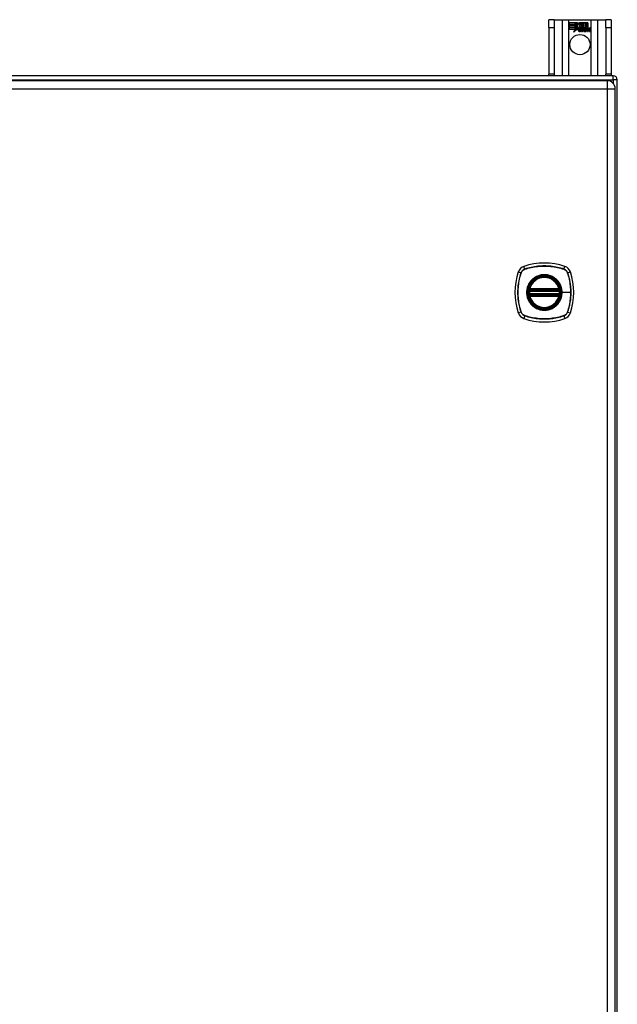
# Model space of a CAD drawing. Header units: inches. Extents: x 7 to 154, y 11 to 93.
# Tile 9 of 13: x 73 to 85, y 52 to 72. Entities that reach past the tile are written whole.
import ezdxf

# ---------------------------------------------------------------- set-up
doc = ezdxf.new("R2010")
doc.units = ezdxf.units.IN
doc.header["$MEASUREMENT"] = 0
doc.layers.add('Visible Edges(ANSI)', color=7, linetype='Continuous', lineweight=25)
doc.layers.add('Visible Tangent Edges(ANSI)', color=7, linetype='Continuous', lineweight=25)

msp = doc.modelspace()

# ---------------------------------------------------------------- linework, layer by layer
at = {"layer": 'Visible Edges(ANSI)'}
for p, q in [((84.176, 71.729), (84.071, 71.729)), ((84.071, 71.573), (84.071, 71.729)), ((84.176, 71.729), (84.176, 71.573)), ((84.176, 71.729), (84.34, 71.729)), ((84.34, 71.729), (84.475, 71.729)), ((84.475, 71.729), (84.917, 71.729)), ((84.917, 71.729), (85.052, 71.729)), ((85.052, 71.729), (85.216, 71.729)), ((85.216, 71.573), (85.216, 71.729)), ((85.321, 71.729), (85.216, 71.729)), ((85.321, 71.729), (85.321, 71.573)), ((84.071, 71.573), (84.071, 70.635)), ((84.176, 71.573), (84.176, 70.635)), ((84.48, 71.667), (84.647, 71.667)), ((84.48, 71.627), (84.48, 71.667)), ((84.48, 71.666), (84.48, 71.628)), ((84.647, 71.666), (84.48, 71.666)), ((84.48, 71.628), (84.602, 71.628)), ((84.603, 71.627), (84.48, 71.627)), ((84.48, 71.581), (84.48, 71.622)), ((84.48, 71.622), (84.603, 71.622)), ((84.48, 71.621), (84.48, 71.582)), ((84.602, 71.621), (84.48, 71.621)), ((84.48, 71.582), (84.602, 71.582)), ((84.603, 71.581), (84.48, 71.581)), ((84.48, 71.576), (84.603, 71.576)), ((84.48, 71.536), (84.48, 71.576)), ((84.602, 71.575), (84.48, 71.575)), ((84.48, 71.575), (84.48, 71.536)), ((84.48, 71.536), (84.602, 71.536)), ((84.601, 71.536), (84.48, 71.536)), ((84.57, 71.476), (84.601, 71.536)), ((84.625, 71.534), (84.57, 71.476)), ((84.602, 71.536), (84.573, 71.48)), ((84.573, 71.48), (84.625, 71.535)), ((84.602, 71.628), (84.602, 71.662)), ((84.602, 71.662), (84.607, 71.662)), ((84.602, 71.582), (84.602, 71.621)), ((84.602, 71.541), (84.602, 71.575)), ((84.604, 71.541), (84.602, 71.541)), ((84.603, 71.661), (84.603, 71.627)), ((84.606, 71.661), (84.603, 71.661)), ((84.603, 71.622), (84.603, 71.581)), ((84.603, 71.576), (84.603, 71.541)), ((84.603, 71.541), (84.604, 71.541)), ((84.604, 71.541), (84.622, 71.577)), ((84.622, 71.574), (84.604, 71.541)), ((84.649, 71.599), (84.606, 71.661)), ((84.607, 71.662), (84.65, 71.599)), ((84.622, 71.577), (84.625, 71.564)), ((84.624, 71.562), (84.622, 71.574)), ((84.65, 71.599), (84.624, 71.562)), ((84.625, 71.564), (84.649, 71.599)), ((84.625, 71.535), (84.628, 71.518)), ((84.627, 71.516), (84.625, 71.534)), ((84.666, 71.571), (84.627, 71.516)), ((84.628, 71.518), (84.667, 71.573)), ((84.647, 71.667), (84.669, 71.634)), ((84.669, 71.633), (84.647, 71.666)), ((84.675, 71.557), (84.666, 71.571)), ((84.667, 71.573), (84.675, 71.558)), ((84.669, 71.634), (84.686, 71.667)), ((84.687, 71.666), (84.669, 71.633)), ((84.681, 71.535), (84.711, 71.535)), ((84.712, 71.534), (84.681, 71.534)), ((84.686, 71.667), (84.77, 71.667)), ((84.686, 71.604), (84.729, 71.662)), ((84.711, 71.568), (84.686, 71.604)), ((84.769, 71.666), (84.687, 71.666)), ((84.729, 71.661), (84.687, 71.604)), ((84.687, 71.604), (84.713, 71.567)), ((84.724, 71.494), (84.755, 71.529)), ((84.755, 71.529), (84.725, 71.495)), ((84.729, 71.662), (84.733, 71.662)), ((84.732, 71.661), (84.729, 71.661)), ((84.732, 71.566), (84.732, 71.661)), ((84.761, 71.566), (84.732, 71.566)), ((84.733, 71.662), (84.733, 71.567)), ((84.733, 71.567), (84.761, 71.567)), ((84.755, 71.529), (84.737, 71.562)), ((84.737, 71.562), (84.758, 71.562)), ((84.739, 71.562), (84.755, 71.529)), ((84.757, 71.562), (84.739, 71.562)), ((84.767, 71.539), (84.757, 71.562)), ((84.758, 71.562), (84.767, 71.539)), ((84.761, 71.567), (84.769, 71.547)), ((84.77, 71.544), (84.761, 71.566)), ((84.77, 71.539), (84.767, 71.539)), ((84.767, 71.539), (84.77, 71.539)), ((84.769, 71.547), (84.769, 71.666)), ((84.77, 71.667), (84.77, 71.544)), ((84.787, 71.562), (84.77, 71.539)), ((84.77, 71.539), (84.787, 71.562)), ((84.775, 71.553), (84.775, 71.667)), ((84.775, 71.667), (84.812, 71.667)), ((84.785, 71.566), (84.775, 71.553)), ((84.776, 71.666), (84.776, 71.555)), ((84.812, 71.666), (84.776, 71.666)), ((84.776, 71.555), (84.784, 71.567)), ((84.776, 71.529), (84.805, 71.562)), ((84.792, 71.495), (84.776, 71.529)), ((84.807, 71.562), (84.777, 71.529)), ((84.777, 71.529), (84.794, 71.494)), ((84.784, 71.567), (84.812, 71.567)), ((84.812, 71.566), (84.785, 71.566)), ((84.805, 71.562), (84.787, 71.562)), ((84.787, 71.562), (84.807, 71.562)), ((84.802, 71.494), (84.814, 71.562)), ((84.815, 71.562), (84.803, 71.495)), ((84.812, 71.667), (84.812, 71.566)), ((84.812, 71.567), (84.812, 71.666)), ((84.814, 71.562), (84.828, 71.562)), ((84.828, 71.562), (84.815, 71.562)), ((84.818, 71.566), (84.818, 71.667)), ((84.818, 71.667), (84.855, 71.667)), ((84.818, 71.666), (84.818, 71.567)), ((84.854, 71.666), (84.818, 71.666)), ((84.818, 71.567), (84.834, 71.567)), ((84.833, 71.566), (84.818, 71.566)), ((84.827, 71.55), (84.828, 71.562)), ((84.828, 71.562), (84.827, 71.55)), ((84.831, 71.55), (84.827, 71.55)), ((84.827, 71.55), (84.831, 71.55)), ((84.832, 71.558), (84.833, 71.566)), ((84.834, 71.567), (84.833, 71.56)), ((84.853, 71.537), (84.845, 71.495)), ((84.845, 71.494), (84.852, 71.537)), ((84.854, 71.568), (84.854, 71.666)), ((84.855, 71.667), (84.855, 71.568)), ((84.895, 71.537), (84.887, 71.495)), ((84.887, 71.494), (84.894, 71.537)), ((84.902, 71.495), (84.911, 71.537)), ((84.911, 71.537), (84.903, 71.494)), ((85.216, 71.573), (85.216, 70.635)), ((85.321, 71.573), (85.321, 70.635)), ((84.679, 71.524), (84.725, 71.524)), ((84.725, 71.524), (84.68, 71.524)), ((84.716, 71.498), (84.716, 71.508)), ((84.717, 71.509), (84.717, 71.497)), ((84.744, 71.494), (84.724, 71.494)), ((84.725, 71.495), (84.744, 71.495)), ((84.744, 71.495), (84.761, 71.519)), ((84.761, 71.518), (84.744, 71.494)), ((84.761, 71.519), (84.764, 71.519)), ((84.764, 71.518), (84.761, 71.518)), ((84.764, 71.519), (84.774, 71.495)), ((84.773, 71.494), (84.764, 71.518)), ((84.794, 71.494), (84.773, 71.494)), ((84.774, 71.495), (84.792, 71.495)), ((84.819, 71.494), (84.802, 71.494)), ((84.803, 71.495), (84.818, 71.495)), ((84.818, 71.495), (84.823, 71.522)), ((84.824, 71.522), (84.819, 71.494)), ((84.845, 71.495), (84.86, 71.495)), ((84.861, 71.494), (84.845, 71.494)), ((84.86, 71.495), (84.865, 71.522)), ((84.866, 71.522), (84.861, 71.494)), ((84.887, 71.495), (84.902, 71.495)), ((84.903, 71.494), (84.887, 71.494)), ((85.362, 70.604), (61.53, 70.604)), ((84.071, 70.604), (84.071, 70.635)), ((84.176, 70.635), (84.176, 70.604)), ((85.216, 70.604), (85.216, 70.635)), ((85.321, 70.635), (85.321, 70.604)), ((85.244, 70.505), (61.648, 70.505)), ((85.405, 34.863), (85.405, 70.344)), ((85.446, 34.688), (85.446, 70.52)), ((83.684, 66.295), (84.278, 66.295)), ((84.278, 66.216), (83.684, 66.216)), ((83.688, 66.315), (84.274, 66.315)), ((84.274, 66.196), (83.688, 66.196))]:
    msp.add_line(p, q, dxfattribs=at)
at = {"layer": 'Visible Edges(ANSI)', "flags": 128}
for points in [[(83.672, 66.309), (83.672, 66.309), (83.672, 66.308), (83.672, 66.308), (83.672, 66.308), (83.672, 66.307), (83.672, 66.307), (83.672, 66.306), (83.672, 66.305), (83.672, 66.305), (83.672, 66.304), (83.671, 66.303), (83.671, 66.301), (83.671, 66.3), (83.671, 66.299), (83.671, 66.298), (83.671, 66.296), (83.67, 66.295), (83.67, 66.293), (83.67, 66.292), (83.67, 66.29), (83.67, 66.289), (83.67, 66.287), (83.669, 66.286), (83.669, 66.284)], [(83.669, 66.227), (83.669, 66.225), (83.67, 66.224), (83.67, 66.222), (83.67, 66.221), (83.67, 66.219), (83.67, 66.217), (83.67, 66.216), (83.671, 66.215), (83.671, 66.213), (83.671, 66.212), (83.671, 66.211), (83.671, 66.21), (83.671, 66.208), (83.672, 66.207), (83.672, 66.206), (83.672, 66.206), (83.672, 66.205), (83.672, 66.204), (83.672, 66.204), (83.672, 66.203), (83.672, 66.203), (83.672, 66.202), (83.672, 66.202), (83.672, 66.202)], [(84.293, 66.284), (84.292, 66.286), (84.292, 66.287), (84.292, 66.289), (84.292, 66.29), (84.292, 66.292), (84.292, 66.293), (84.291, 66.295), (84.291, 66.296), (84.291, 66.298), (84.291, 66.299), (84.291, 66.3), (84.291, 66.301), (84.29, 66.303), (84.29, 66.304), (84.29, 66.305), (84.29, 66.305), (84.29, 66.306), (84.29, 66.307), (84.29, 66.307), (84.29, 66.308), (84.289, 66.308), (84.289, 66.308), (84.289, 66.309), (84.289, 66.309)], [(84.289, 66.202), (84.289, 66.202), (84.289, 66.202), (84.289, 66.203), (84.29, 66.203), (84.29, 66.204), (84.29, 66.204), (84.29, 66.205), (84.29, 66.206), (84.29, 66.206), (84.29, 66.207), (84.29, 66.208), (84.291, 66.21), (84.291, 66.211), (84.291, 66.212), (84.291, 66.213), (84.291, 66.215), (84.291, 66.216), (84.292, 66.217), (84.292, 66.219), (84.292, 66.221), (84.292, 66.222), (84.292, 66.224), (84.292, 66.225), (84.293, 66.227)]]:
    msp.add_lwpolyline(points, dxfattribs=at)
at = {"layer": 'Visible Edges(ANSI)'}
for centre, radius in [((84.696, 71.229), 0.203), ((83.981, 66.255), 0.32), ((83.981, 66.255), 0.315)]:
    msp.add_circle(centre, radius, dxfattribs=at)
for centre, radius, start, end in [((84.712, 71.518), 0.0498, 134.1684, 176.5646), ((84.712, 71.518), 0.049, 134.1684, 176.5646), ((84.703, 71.527), 0.042, 79.6582, 131.9139), ((84.703, 71.527), 0.0412, 77.079, 133.1785), ((84.703, 71.527), 0.0374, 80.4085, 134.1684), ((84.703, 71.527), 0.0366, 80.3604, 134.1684), ((84.702, 71.532), 0.0218, 109.3797, 175.226), ((84.702, 71.532), 0.021, 109.3797, 172.9975), ((84.7, 71.539), 0.0144, 51.1652, 109.3797), ((84.7, 71.539), 0.0137, 51.1652, 109.3797), ((84.701, 71.541), 0.0119, 331.4547, 51.1652), ((84.708, 71.545), 0.0183, 23.8445, 85.1757), ((84.701, 71.541), 0.0127, 329.421, 51.1652), ((84.708, 71.545), 0.019, 23.8445, 85.0802), ((84.693, 71.538), 0.0345, 336.9643, 23.8445), ((84.693, 71.538), 0.0352, 336.1555, 23.8445), ((84.881, 71.512), 0.0589, 147.5992, 170), ((84.881, 71.512), 0.0581, 147.5992, 170), ((84.856, 71.534), 0.03, 89.4776, 147.4114), ((84.856, 71.534), 0.0293, 89.4776, 148.2123), ((84.845, 71.535), 0.0165, 96.03, 147.5992), ((84.854, 71.538), 0.03, 88.7952, 136.5849), ((84.845, 71.535), 0.0157, 96.03, 147.5992), ((84.854, 71.538), 0.0307, 90.2222, 132.7339), ((84.844, 71.543), 0.00825, 23.5571, 96.03), ((84.844, 71.543), 0.0075, 23.5571, 96.03), ((84.837, 71.54), 0.0154, 350, 23.5571), ((84.837, 71.54), 0.0161, 350, 23.5571), ((84.856, 71.552), 0.0127, 16.9928, 89.4776), ((84.856, 71.552), 0.0119, 16.9928, 89.4776), ((84.923, 71.513), 0.0589, 148.5524, 170.8204), ((84.923, 71.513), 0.0581, 148.5584, 170.8257), ((84.834, 71.545), 0.0353, 357.7769, 16.9928), ((84.898, 71.533), 0.0299, 89.6788, 160.8136), ((84.834, 71.545), 0.036, 3.6169, 16.9928), ((84.898, 71.533), 0.0307, 89.6788, 153.9508), ((84.887, 71.535), 0.0165, 96.1027, 147.6301), ((84.887, 71.535), 0.0157, 96.1027, 147.6083), ((84.886, 71.543), 0.00825, 23.5487, 96.1027), ((84.886, 71.543), 0.0075, 23.5487, 96.1027), ((84.879, 71.54), 0.0154, 349.9922, 23.5487), ((84.879, 71.54), 0.0161, 349.9924, 23.5487), ((84.898, 71.551), 0.0131, 18.4748, 89.6788), ((84.898, 71.551), 0.0124, 18.4748, 89.6788), ((84.876, 71.544), 0.0352, 349, 18.4748), ((84.876, 71.544), 0.036, 349, 18.4748), ((84.687, 71.519), 0.0247, 176.5646, 261.5605), ((84.687, 71.519), 0.0239, 176.5646, 261.5605), ((84.691, 71.52), 0.0127, 160.9907, 244.6784), ((84.691, 71.52), 0.012, 163.5261, 244.6784), ((84.694, 71.57), 0.0751, 261.5605, 286.9141), ((84.694, 71.57), 0.0759, 261.5605, 287.3343), ((84.702, 71.544), 0.0391, 244.6784, 290.9242), ((84.702, 71.544), 0.0384, 244.6784, 292.5609), ((85.362, 70.52), 0.084, 0, 90), ((85.244, 70.344), 0.161, 0, 90), ((83.981, 65.566), 1.28, 71.2278, 108.7722), ((84.67, 66.255), 1.28, 161.2278, 198.7722), ((83.626, 66.61), 0.177, 108.7722, 161.2278), ((84.336, 66.61), 0.177, 18.7722, 71.2278), ((83.292, 66.255), 1.28, 341.2278, 18.7722), ((83.981, 66.255), 0.313, 13.6344, 166.3656), ((83.981, 66.255), 0.313, 174.7499, 185.2501), ((83.981, 66.255), 0.313, 166.3656, 170.216), ((83.684, 66.307), 0.0118, 170.216, 270), ((83.684, 66.204), 0.0118, 90, 189.784), ((83.981, 66.255), 0.313, 189.784, 193.6344), ((83.688, 66.326), 0.0118, 166.3656, 270), ((83.688, 66.184), 0.0118, 90, 193.6344), ((84.274, 66.326), 0.0118, 270, 13.6344), ((84.274, 66.184), 0.0118, 346.3656, 90), ((84.278, 66.307), 0.0118, 270, 9.784), ((84.278, 66.204), 0.0118, 350.216, 90), ((83.981, 66.255), 0.313, 9.784, 13.6344), ((83.981, 66.255), 0.313, 346.3656, 350.216), ((83.981, 66.255), 0.313, 354.7499, 5.2501), ((83.981, 66.255), 0.313, 193.6344, 346.3656), ((83.626, 65.901), 0.177, 198.7722, 251.2278), ((84.336, 65.901), 0.177, 288.7722, 341.2278), ((83.981, 66.944), 1.28, 251.2278, 288.7722)]:
    msp.add_arc(centre, radius, start, end, dxfattribs=at)
at = {"layer": 'Visible Tangent Edges(ANSI)'}
for p, q in [((84.34, 71.729), (84.34, 70.604)), ((84.475, 70.604), (84.475, 71.729)), ((84.917, 71.729), (84.917, 70.604)), ((85.052, 70.604), (85.052, 71.729)), ((84.071, 71.573), (84.176, 71.573)), ((85.216, 71.573), (85.321, 71.573)), ((84.176, 70.635), (84.071, 70.635)), ((85.321, 70.635), (85.216, 70.635)), ((85.362, 70.52), (85.362, 70.604)), ((61.53, 70.52), (85.362, 70.52)), ((61.648, 70.344), (85.244, 70.344)), ((85.244, 70.505), (85.244, 70.344)), ((85.244, 70.344), (85.405, 70.344)), ((85.244, 70.344), (85.244, 34.863)), ((85.362, 70.52), (85.362, 70.454)), ((85.446, 70.52), (85.362, 70.52)), ((83.458, 66.667), (83.513, 66.649)), ((83.515, 66.647), (83.515, 66.648)), ((83.588, 66.723), (83.569, 66.778)), ((83.589, 66.721), (83.589, 66.721)), ((84.373, 66.721), (84.373, 66.721)), ((84.374, 66.723), (84.393, 66.778)), ((84.446, 66.648), (84.447, 66.647)), ((84.448, 66.649), (84.503, 66.667)), ((83.669, 66.284), (83.681, 66.283)), ((83.669, 66.227), (83.681, 66.228)), ((83.678, 66.308), (83.672, 66.309)), ((83.672, 66.202), (83.678, 66.203)), ((83.677, 66.329), (83.688, 66.326)), ((83.681, 66.283), (84.281, 66.283)), ((84.281, 66.228), (83.681, 66.228)), ((83.684, 66.295), (83.684, 66.305)), ((83.684, 66.206), (83.684, 66.216)), ((83.688, 66.315), (83.688, 66.326)), ((84.274, 66.326), (83.688, 66.326)), ((83.688, 66.305), (83.688, 66.315)), ((83.688, 66.305), (84.274, 66.305)), ((83.688, 66.196), (83.688, 66.206)), ((84.274, 66.206), (83.688, 66.206)), ((83.688, 66.184), (83.688, 66.196)), ((84.274, 66.326), (84.285, 66.329)), ((84.274, 66.326), (84.274, 66.315)), ((84.274, 66.315), (84.274, 66.305)), ((84.274, 66.206), (84.274, 66.196)), ((84.274, 66.196), (84.274, 66.184)), ((84.278, 66.305), (84.278, 66.295)), ((84.278, 66.216), (84.278, 66.206)), ((84.281, 66.283), (84.293, 66.284)), ((84.281, 66.228), (84.293, 66.227)), ((84.289, 66.309), (84.283, 66.308)), ((84.283, 66.203), (84.289, 66.202)), ((84.333, 66.255), (84.338, 66.255)), ((84.512, 66.255), (84.338, 66.255)), ((83.688, 66.184), (83.677, 66.182)), ((83.688, 66.184), (84.274, 66.184)), ((84.285, 66.182), (84.274, 66.184)), ((83.513, 65.862), (83.458, 65.844)), ((83.515, 65.863), (83.515, 65.863)), ((84.447, 65.863), (84.446, 65.863)), ((84.448, 65.862), (84.503, 65.844)), ((83.588, 65.788), (83.569, 65.733)), ((83.589, 65.79), (83.589, 65.79)), ((84.373, 65.79), (84.373, 65.79)), ((84.374, 65.788), (84.393, 65.733))]:
    msp.add_line(p, q, dxfattribs=at)
at = {"layer": 'Visible Tangent Edges(ANSI)', "flags": 128}
for points in [[(84.374, 66.723), (84.342, 66.733), (84.31, 66.743), (84.278, 66.751), (84.245, 66.759), (84.213, 66.766), (84.18, 66.771), (84.147, 66.776), (84.113, 66.78), (84.08, 66.784), (84.047, 66.786), (84.013, 66.787), (83.98, 66.788), (83.947, 66.787), (83.914, 66.786), (83.88, 66.783), (83.847, 66.78), (83.814, 66.776), (83.781, 66.771), (83.749, 66.765), (83.716, 66.759), (83.684, 66.751), (83.651, 66.743), (83.619, 66.733), (83.588, 66.723)], [(83.589, 66.721), (83.62, 66.731), (83.652, 66.741), (83.684, 66.749), (83.717, 66.757), (83.749, 66.764), (83.782, 66.77), (83.815, 66.775), (83.848, 66.779), (83.881, 66.782), (83.914, 66.784), (83.947, 66.786), (83.98, 66.786), (84.013, 66.786), (84.047, 66.785), (84.08, 66.782), (84.113, 66.779), (84.146, 66.775), (84.179, 66.77), (84.212, 66.764), (84.245, 66.757), (84.277, 66.749), (84.309, 66.741), (84.341, 66.731), (84.373, 66.721)], [(83.513, 66.649), (83.503, 66.617), (83.494, 66.585), (83.485, 66.553), (83.478, 66.52), (83.471, 66.487), (83.465, 66.454), (83.46, 66.421), (83.456, 66.388), (83.453, 66.355), (83.451, 66.321), (83.449, 66.288), (83.449, 66.255), (83.449, 66.221), (83.451, 66.188), (83.453, 66.155), (83.456, 66.122), (83.46, 66.089), (83.465, 66.056), (83.471, 66.023), (83.478, 65.99), (83.485, 65.958), (83.494, 65.926), (83.503, 65.894), (83.513, 65.862)], [(83.515, 65.863), (83.505, 65.895), (83.496, 65.927), (83.487, 65.959), (83.479, 65.991), (83.472, 66.024), (83.467, 66.056), (83.462, 66.089), (83.457, 66.122), (83.454, 66.155), (83.452, 66.188), (83.451, 66.222), (83.45, 66.255), (83.451, 66.288), (83.452, 66.321), (83.454, 66.354), (83.457, 66.388), (83.461, 66.421), (83.466, 66.454), (83.472, 66.487), (83.479, 66.519), (83.487, 66.552), (83.496, 66.584), (83.505, 66.616), (83.515, 66.647)], [(83.588, 66.723), (83.584, 66.722), (83.579, 66.72), (83.575, 66.718), (83.571, 66.716), (83.567, 66.714), (83.563, 66.711), (83.559, 66.709), (83.556, 66.706), (83.552, 66.704), (83.548, 66.701), (83.545, 66.698), (83.542, 66.695), (83.539, 66.691), (83.536, 66.688), (83.533, 66.684), (83.53, 66.681), (83.527, 66.677), (83.525, 66.673), (83.523, 66.669), (83.52, 66.665), (83.518, 66.661), (83.517, 66.657), (83.515, 66.653), (83.513, 66.649)], [(83.515, 66.648), (83.517, 66.652), (83.519, 66.656), (83.52, 66.66), (83.522, 66.664), (83.525, 66.668), (83.527, 66.672), (83.529, 66.676), (83.532, 66.679), (83.535, 66.683), (83.537, 66.686), (83.54, 66.69), (83.544, 66.693), (83.547, 66.696), (83.55, 66.699), (83.554, 66.702), (83.557, 66.704), (83.561, 66.707), (83.564, 66.709), (83.568, 66.712), (83.572, 66.714), (83.576, 66.716), (83.58, 66.718), (83.584, 66.719), (83.589, 66.721)], [(84.333, 66.255), (84.321, 66.164), (84.286, 66.079), (84.23, 66.006), (84.157, 65.95), (84.072, 65.915), (83.981, 65.903), (83.889, 65.915), (83.804, 65.951), (83.731, 66.007), (83.676, 66.079), (83.641, 66.164), (83.629, 66.256), (83.641, 66.347), (83.676, 66.432), (83.732, 66.505), (83.805, 66.561), (83.89, 66.596), (83.981, 66.608), (84.072, 66.596), (84.157, 66.56), (84.23, 66.504), (84.286, 66.432), (84.321, 66.347), (84.333, 66.255)], [(84.208, 66.53), (84.192, 66.543), (84.175, 66.554), (84.158, 66.565), (84.14, 66.575), (84.121, 66.584), (84.102, 66.591), (84.082, 66.598), (84.063, 66.603), (84.042, 66.607), (84.022, 66.61), (84.001, 66.612), (83.981, 66.612), (83.96, 66.612), (83.94, 66.61), (83.919, 66.607), (83.899, 66.603), (83.879, 66.597), (83.86, 66.591), (83.841, 66.583), (83.822, 66.575), (83.804, 66.565), (83.786, 66.554), (83.769, 66.543), (83.753, 66.53)], [(84.373, 66.721), (84.378, 66.719), (84.382, 66.718), (84.386, 66.716), (84.39, 66.714), (84.394, 66.712), (84.397, 66.709), (84.401, 66.707), (84.405, 66.704), (84.408, 66.702), (84.412, 66.699), (84.415, 66.696), (84.418, 66.693), (84.421, 66.69), (84.424, 66.686), (84.427, 66.683), (84.43, 66.679), (84.432, 66.676), (84.435, 66.672), (84.437, 66.668), (84.439, 66.664), (84.441, 66.66), (84.443, 66.656), (84.445, 66.652), (84.446, 66.648)], [(84.448, 66.649), (84.447, 66.653), (84.445, 66.657), (84.443, 66.661), (84.441, 66.665), (84.439, 66.669), (84.437, 66.673), (84.434, 66.677), (84.432, 66.681), (84.429, 66.684), (84.426, 66.688), (84.423, 66.691), (84.42, 66.695), (84.417, 66.698), (84.413, 66.701), (84.41, 66.704), (84.406, 66.706), (84.402, 66.709), (84.399, 66.711), (84.395, 66.714), (84.391, 66.716), (84.387, 66.718), (84.383, 66.72), (84.378, 66.722), (84.374, 66.723)], [(84.447, 66.647), (84.452, 66.632), (84.457, 66.616), (84.462, 66.6), (84.466, 66.584), (84.471, 66.568), (84.475, 66.552), (84.479, 66.536), (84.483, 66.52), (84.486, 66.503), (84.489, 66.487), (84.492, 66.471), (84.495, 66.454), (84.498, 66.438), (84.5, 66.421), (84.502, 66.405), (84.504, 66.388), (84.506, 66.372), (84.508, 66.355), (84.509, 66.339), (84.51, 66.322), (84.511, 66.305), (84.511, 66.289), (84.512, 66.272), (84.512, 66.255)], [(84.448, 65.862), (84.459, 65.894), (84.468, 65.926), (84.477, 65.958), (84.484, 65.991), (84.491, 66.024), (84.497, 66.057), (84.502, 66.09), (84.506, 66.123), (84.509, 66.156), (84.511, 66.189), (84.513, 66.223), (84.513, 66.256), (84.513, 66.289), (84.511, 66.322), (84.509, 66.356), (84.506, 66.389), (84.502, 66.422), (84.497, 66.455), (84.491, 66.488), (84.484, 66.52), (84.477, 66.553), (84.468, 66.585), (84.459, 66.617), (84.448, 66.649)], [(83.706, 66.483), (83.694, 66.467), (83.682, 66.45), (83.671, 66.432), (83.661, 66.414), (83.653, 66.396), (83.645, 66.376), (83.639, 66.357), (83.634, 66.337), (83.629, 66.317), (83.626, 66.296), (83.625, 66.276), (83.624, 66.255), (83.625, 66.235), (83.626, 66.214), (83.629, 66.194), (83.634, 66.174), (83.639, 66.154), (83.645, 66.134), (83.653, 66.115), (83.662, 66.096), (83.671, 66.078), (83.682, 66.061), (83.694, 66.044), (83.706, 66.028)], [(83.753, 66.53), (83.751, 66.528), (83.749, 66.526), (83.747, 66.525), (83.745, 66.523), (83.743, 66.521), (83.741, 66.519), (83.739, 66.517), (83.737, 66.515), (83.735, 66.513), (83.733, 66.512), (83.731, 66.51), (83.729, 66.508), (83.727, 66.506), (83.725, 66.504), (83.723, 66.502), (83.721, 66.5), (83.719, 66.498), (83.717, 66.496), (83.715, 66.494), (83.714, 66.491), (83.712, 66.489), (83.71, 66.487), (83.708, 66.485), (83.706, 66.483)], [(84.256, 66.483), (84.254, 66.485), (84.252, 66.487), (84.25, 66.489), (84.248, 66.491), (84.246, 66.494), (84.245, 66.496), (84.243, 66.498), (84.241, 66.5), (84.239, 66.502), (84.237, 66.504), (84.235, 66.506), (84.233, 66.508), (84.231, 66.51), (84.229, 66.512), (84.227, 66.513), (84.225, 66.515), (84.223, 66.517), (84.221, 66.519), (84.219, 66.521), (84.217, 66.523), (84.215, 66.525), (84.213, 66.526), (84.211, 66.528), (84.208, 66.53)], [(84.338, 66.255), (84.338, 66.266), (84.337, 66.276), (84.336, 66.286), (84.335, 66.296), (84.334, 66.307), (84.332, 66.317), (84.33, 66.327), (84.328, 66.337), (84.326, 66.347), (84.323, 66.357), (84.32, 66.367), (84.317, 66.376), (84.313, 66.386), (84.309, 66.396), (84.305, 66.405), (84.3, 66.414), (84.296, 66.423), (84.291, 66.432), (84.285, 66.441), (84.28, 66.45), (84.274, 66.459), (84.268, 66.467), (84.262, 66.475), (84.256, 66.483)], [(83.677, 66.329), (83.677, 66.328), (83.676, 66.327), (83.676, 66.326), (83.676, 66.325), (83.676, 66.325), (83.676, 66.324), (83.676, 66.323), (83.676, 66.322), (83.676, 66.321), (83.676, 66.32), (83.676, 66.319), (83.676, 66.318), (83.676, 66.317), (83.676, 66.316), (83.676, 66.315), (83.676, 66.314), (83.676, 66.313), (83.677, 66.312), (83.677, 66.312), (83.677, 66.311), (83.677, 66.31), (83.678, 66.309), (83.678, 66.308), (83.678, 66.308)], [(83.678, 66.203), (83.678, 66.203), (83.678, 66.202), (83.677, 66.201), (83.677, 66.2), (83.677, 66.199), (83.677, 66.198), (83.676, 66.198), (83.676, 66.197), (83.676, 66.196), (83.676, 66.195), (83.676, 66.194), (83.676, 66.193), (83.676, 66.192), (83.676, 66.191), (83.676, 66.19), (83.676, 66.189), (83.676, 66.188), (83.676, 66.187), (83.676, 66.186), (83.676, 66.185), (83.676, 66.184), (83.676, 66.184), (83.677, 66.183), (83.677, 66.182)], [(83.678, 66.308), (83.679, 66.307), (83.679, 66.307), (83.679, 66.307), (83.679, 66.307), (83.679, 66.307), (83.68, 66.307), (83.68, 66.307), (83.68, 66.306), (83.68, 66.306), (83.681, 66.306), (83.681, 66.306), (83.681, 66.306), (83.681, 66.306), (83.682, 66.306), (83.682, 66.306), (83.682, 66.305), (83.682, 66.305), (83.683, 66.305), (83.683, 66.305), (83.683, 66.305), (83.683, 66.305), (83.684, 66.305), (83.684, 66.305), (83.684, 66.305)], [(83.684, 66.206), (83.684, 66.206), (83.684, 66.206), (83.683, 66.206), (83.683, 66.206), (83.683, 66.206), (83.683, 66.206), (83.682, 66.206), (83.682, 66.205), (83.682, 66.205), (83.682, 66.205), (83.681, 66.205), (83.681, 66.205), (83.681, 66.205), (83.681, 66.205), (83.68, 66.205), (83.68, 66.204), (83.68, 66.204), (83.68, 66.204), (83.679, 66.204), (83.679, 66.204), (83.679, 66.204), (83.679, 66.204), (83.679, 66.203), (83.678, 66.203)], [(83.681, 66.283), (83.681, 66.284), (83.681, 66.285), (83.681, 66.285), (83.682, 66.286), (83.682, 66.287), (83.682, 66.288), (83.682, 66.288), (83.682, 66.289), (83.682, 66.29), (83.683, 66.29), (83.683, 66.291), (83.683, 66.291), (83.683, 66.292), (83.683, 66.292), (83.683, 66.293), (83.684, 66.293), (83.684, 66.294), (83.684, 66.294), (83.684, 66.294), (83.684, 66.294), (83.684, 66.295), (83.684, 66.295), (83.684, 66.295), (83.684, 66.295)], [(83.684, 66.216), (83.684, 66.216), (83.684, 66.216), (83.684, 66.216), (83.684, 66.216), (83.684, 66.217), (83.684, 66.217), (83.684, 66.217), (83.684, 66.218), (83.683, 66.218), (83.683, 66.219), (83.683, 66.219), (83.683, 66.22), (83.683, 66.22), (83.683, 66.221), (83.682, 66.221), (83.682, 66.222), (83.682, 66.223), (83.682, 66.223), (83.682, 66.224), (83.682, 66.225), (83.681, 66.226), (83.681, 66.226), (83.681, 66.227), (83.681, 66.228)], [(83.684, 66.305), (83.684, 66.305), (83.684, 66.305), (83.685, 66.305), (83.685, 66.305), (83.685, 66.305), (83.685, 66.305), (83.685, 66.305), (83.685, 66.305), (83.686, 66.305), (83.686, 66.305), (83.686, 66.305), (83.686, 66.305), (83.686, 66.305), (83.687, 66.305), (83.687, 66.305), (83.687, 66.305), (83.687, 66.305), (83.687, 66.305), (83.687, 66.305), (83.688, 66.305), (83.688, 66.305), (83.688, 66.305), (83.688, 66.305), (83.688, 66.305)], [(83.688, 66.206), (83.688, 66.206), (83.688, 66.206), (83.688, 66.206), (83.688, 66.206), (83.687, 66.206), (83.687, 66.206), (83.687, 66.206), (83.687, 66.206), (83.687, 66.206), (83.687, 66.206), (83.686, 66.206), (83.686, 66.206), (83.686, 66.206), (83.686, 66.206), (83.686, 66.206), (83.685, 66.206), (83.685, 66.206), (83.685, 66.206), (83.685, 66.206), (83.685, 66.206), (83.685, 66.206), (83.684, 66.206), (83.684, 66.206), (83.684, 66.206)], [(84.256, 66.028), (84.262, 66.036), (84.268, 66.044), (84.274, 66.052), (84.28, 66.061), (84.285, 66.07), (84.291, 66.079), (84.296, 66.088), (84.3, 66.097), (84.305, 66.106), (84.309, 66.115), (84.313, 66.125), (84.317, 66.134), (84.32, 66.144), (84.323, 66.154), (84.326, 66.164), (84.328, 66.174), (84.331, 66.184), (84.332, 66.194), (84.334, 66.204), (84.335, 66.214), (84.336, 66.225), (84.337, 66.235), (84.338, 66.245), (84.338, 66.255)], [(84.274, 66.305), (84.274, 66.305), (84.274, 66.305), (84.274, 66.305), (84.274, 66.305), (84.274, 66.305), (84.275, 66.305), (84.275, 66.305), (84.275, 66.305), (84.275, 66.305), (84.275, 66.305), (84.275, 66.305), (84.276, 66.305), (84.276, 66.305), (84.276, 66.305), (84.276, 66.305), (84.276, 66.305), (84.277, 66.305), (84.277, 66.305), (84.277, 66.305), (84.277, 66.305), (84.277, 66.305), (84.277, 66.305), (84.278, 66.305), (84.278, 66.305)], [(84.278, 66.206), (84.278, 66.206), (84.277, 66.206), (84.277, 66.206), (84.277, 66.206), (84.277, 66.206), (84.277, 66.206), (84.277, 66.206), (84.276, 66.206), (84.276, 66.206), (84.276, 66.206), (84.276, 66.206), (84.276, 66.206), (84.275, 66.206), (84.275, 66.206), (84.275, 66.206), (84.275, 66.206), (84.275, 66.206), (84.275, 66.206), (84.274, 66.206), (84.274, 66.206), (84.274, 66.206), (84.274, 66.206), (84.274, 66.206), (84.274, 66.206)], [(84.278, 66.305), (84.278, 66.305), (84.278, 66.305), (84.279, 66.305), (84.279, 66.305), (84.279, 66.305), (84.279, 66.305), (84.28, 66.305), (84.28, 66.305), (84.28, 66.306), (84.28, 66.306), (84.281, 66.306), (84.281, 66.306), (84.281, 66.306), (84.281, 66.306), (84.282, 66.306), (84.282, 66.306), (84.282, 66.307), (84.282, 66.307), (84.282, 66.307), (84.283, 66.307), (84.283, 66.307), (84.283, 66.307), (84.283, 66.307), (84.283, 66.308)], [(84.278, 66.295), (84.278, 66.295), (84.278, 66.295), (84.278, 66.295), (84.278, 66.294), (84.278, 66.294), (84.278, 66.294), (84.278, 66.294), (84.278, 66.293), (84.278, 66.293), (84.279, 66.292), (84.279, 66.292), (84.279, 66.291), (84.279, 66.291), (84.279, 66.29), (84.279, 66.29), (84.28, 66.289), (84.28, 66.288), (84.28, 66.288), (84.28, 66.287), (84.28, 66.286), (84.28, 66.285), (84.281, 66.285), (84.281, 66.284), (84.281, 66.283)], [(84.281, 66.228), (84.281, 66.227), (84.281, 66.226), (84.28, 66.226), (84.28, 66.225), (84.28, 66.224), (84.28, 66.223), (84.28, 66.223), (84.28, 66.222), (84.279, 66.221), (84.279, 66.221), (84.279, 66.22), (84.279, 66.22), (84.279, 66.219), (84.279, 66.219), (84.278, 66.218), (84.278, 66.218), (84.278, 66.217), (84.278, 66.217), (84.278, 66.217), (84.278, 66.216), (84.278, 66.216), (84.278, 66.216), (84.278, 66.216), (84.278, 66.216)], [(84.283, 66.203), (84.283, 66.203), (84.283, 66.204), (84.283, 66.204), (84.283, 66.204), (84.282, 66.204), (84.282, 66.204), (84.282, 66.204), (84.282, 66.204), (84.282, 66.205), (84.281, 66.205), (84.281, 66.205), (84.281, 66.205), (84.281, 66.205), (84.28, 66.205), (84.28, 66.205), (84.28, 66.205), (84.28, 66.206), (84.279, 66.206), (84.279, 66.206), (84.279, 66.206), (84.279, 66.206), (84.278, 66.206), (84.278, 66.206), (84.278, 66.206)], [(84.283, 66.308), (84.284, 66.308), (84.284, 66.309), (84.285, 66.31), (84.285, 66.311), (84.285, 66.312), (84.285, 66.312), (84.286, 66.313), (84.286, 66.314), (84.286, 66.315), (84.286, 66.316), (84.286, 66.317), (84.286, 66.318), (84.286, 66.319), (84.286, 66.32), (84.286, 66.321), (84.286, 66.322), (84.286, 66.323), (84.286, 66.324), (84.286, 66.325), (84.286, 66.325), (84.286, 66.326), (84.285, 66.327), (84.285, 66.328), (84.285, 66.329)], [(84.285, 66.182), (84.285, 66.183), (84.285, 66.184), (84.286, 66.184), (84.286, 66.185), (84.286, 66.186), (84.286, 66.187), (84.286, 66.188), (84.286, 66.189), (84.286, 66.19), (84.286, 66.191), (84.286, 66.192), (84.286, 66.193), (84.286, 66.194), (84.286, 66.195), (84.286, 66.196), (84.286, 66.197), (84.286, 66.198), (84.285, 66.198), (84.285, 66.199), (84.285, 66.2), (84.285, 66.201), (84.284, 66.202), (84.284, 66.203), (84.283, 66.203)], [(84.512, 66.255), (84.512, 66.239), (84.511, 66.222), (84.511, 66.206), (84.51, 66.189), (84.509, 66.173), (84.508, 66.156), (84.506, 66.139), (84.504, 66.123), (84.503, 66.106), (84.5, 66.09), (84.498, 66.073), (84.495, 66.057), (84.492, 66.04), (84.489, 66.024), (84.486, 66.008), (84.483, 65.991), (84.479, 65.975), (84.475, 65.959), (84.471, 65.943), (84.466, 65.927), (84.462, 65.911), (84.457, 65.895), (84.452, 65.879), (84.447, 65.863)], [(83.706, 66.028), (83.708, 66.026), (83.71, 66.024), (83.712, 66.022), (83.714, 66.019), (83.715, 66.017), (83.717, 66.015), (83.719, 66.013), (83.721, 66.011), (83.723, 66.009), (83.725, 66.007), (83.727, 66.005), (83.729, 66.003), (83.731, 66.001), (83.733, 65.999), (83.735, 65.997), (83.737, 65.996), (83.739, 65.994), (83.741, 65.992), (83.743, 65.99), (83.745, 65.988), (83.747, 65.986), (83.749, 65.984), (83.751, 65.983), (83.753, 65.981)], [(84.208, 65.981), (84.211, 65.983), (84.213, 65.984), (84.215, 65.986), (84.217, 65.988), (84.219, 65.99), (84.221, 65.992), (84.223, 65.994), (84.225, 65.996), (84.227, 65.997), (84.229, 65.999), (84.231, 66.001), (84.233, 66.003), (84.235, 66.005), (84.237, 66.007), (84.239, 66.009), (84.241, 66.011), (84.243, 66.013), (84.245, 66.015), (84.246, 66.017), (84.248, 66.019), (84.25, 66.022), (84.252, 66.024), (84.254, 66.026), (84.256, 66.028)], [(83.513, 65.862), (83.515, 65.858), (83.517, 65.854), (83.518, 65.85), (83.52, 65.846), (83.523, 65.842), (83.525, 65.838), (83.527, 65.834), (83.53, 65.83), (83.533, 65.827), (83.536, 65.823), (83.539, 65.82), (83.542, 65.816), (83.545, 65.813), (83.548, 65.81), (83.552, 65.807), (83.556, 65.805), (83.559, 65.802), (83.563, 65.799), (83.567, 65.797), (83.571, 65.795), (83.575, 65.793), (83.579, 65.791), (83.584, 65.789), (83.588, 65.788)], [(83.589, 65.79), (83.584, 65.791), (83.58, 65.793), (83.576, 65.795), (83.572, 65.797), (83.568, 65.799), (83.564, 65.801), (83.561, 65.804), (83.557, 65.806), (83.554, 65.809), (83.55, 65.812), (83.547, 65.815), (83.544, 65.818), (83.54, 65.821), (83.537, 65.825), (83.535, 65.828), (83.532, 65.832), (83.529, 65.835), (83.527, 65.839), (83.525, 65.843), (83.522, 65.847), (83.52, 65.851), (83.519, 65.855), (83.517, 65.859), (83.515, 65.863)], [(83.753, 65.981), (83.77, 65.968), (83.786, 65.957), (83.804, 65.946), (83.822, 65.936), (83.841, 65.927), (83.86, 65.92), (83.88, 65.913), (83.899, 65.908), (83.919, 65.904), (83.94, 65.901), (83.96, 65.899), (83.981, 65.899), (84.002, 65.899), (84.022, 65.901), (84.042, 65.904), (84.063, 65.908), (84.083, 65.913), (84.102, 65.92), (84.121, 65.927), (84.14, 65.936), (84.158, 65.946), (84.176, 65.957), (84.192, 65.968), (84.208, 65.981)], [(84.446, 65.863), (84.445, 65.859), (84.443, 65.855), (84.441, 65.851), (84.439, 65.847), (84.437, 65.843), (84.435, 65.839), (84.432, 65.835), (84.43, 65.832), (84.427, 65.828), (84.424, 65.825), (84.421, 65.821), (84.418, 65.818), (84.415, 65.815), (84.412, 65.812), (84.408, 65.809), (84.405, 65.806), (84.401, 65.804), (84.397, 65.801), (84.394, 65.799), (84.39, 65.797), (84.386, 65.795), (84.382, 65.793), (84.378, 65.791), (84.373, 65.79)], [(84.374, 65.788), (84.378, 65.789), (84.383, 65.791), (84.387, 65.793), (84.391, 65.795), (84.395, 65.797), (84.399, 65.799), (84.402, 65.802), (84.406, 65.805), (84.41, 65.807), (84.413, 65.81), (84.417, 65.813), (84.42, 65.816), (84.423, 65.82), (84.426, 65.823), (84.429, 65.827), (84.432, 65.83), (84.434, 65.834), (84.437, 65.838), (84.439, 65.842), (84.441, 65.846), (84.443, 65.85), (84.445, 65.854), (84.447, 65.858), (84.448, 65.862)], [(83.588, 65.788), (83.62, 65.778), (83.652, 65.768), (83.684, 65.76), (83.716, 65.752), (83.749, 65.745), (83.782, 65.739), (83.815, 65.735), (83.848, 65.73), (83.882, 65.727), (83.915, 65.725), (83.948, 65.724), (83.982, 65.723), (84.015, 65.724), (84.048, 65.725), (84.081, 65.727), (84.115, 65.731), (84.148, 65.735), (84.181, 65.74), (84.213, 65.745), (84.246, 65.752), (84.278, 65.76), (84.31, 65.768), (84.342, 65.778), (84.374, 65.788)], [(84.373, 65.79), (84.341, 65.779), (84.31, 65.77), (84.278, 65.762), (84.245, 65.754), (84.213, 65.747), (84.18, 65.741), (84.147, 65.736), (84.114, 65.732), (84.081, 65.729), (84.048, 65.726), (84.015, 65.725), (83.982, 65.725), (83.948, 65.725), (83.915, 65.726), (83.882, 65.729), (83.849, 65.732), (83.816, 65.736), (83.783, 65.741), (83.75, 65.747), (83.717, 65.754), (83.685, 65.761), (83.652, 65.77), (83.621, 65.779), (83.589, 65.79)]]:
    msp.add_lwpolyline(points, dxfattribs=at)
at = {"layer": 'Visible Tangent Edges(ANSI)'}
for radius in [0.346, 0.342, 0.325, 0.324]:
    msp.add_circle((83.981, 66.255), radius, dxfattribs=at)
for start, end in [(13.6344, 166.3656), (174.7499, 185.2501), (354.7499, 5.2501), (193.6344, 346.3656)]:
    msp.add_arc((83.981, 66.255), 0.301, start, end, dxfattribs=at)
for centre, major_axis, ratio, start_param, end_param in [((83.518, 66.647), (0.00933, -0.00312), 0.002893, 1.85298, 2.093627), ((83.589, 66.718), (-0.00312, 0.00933), 0.002893, 1.047966, 1.288612), ((84.372, 66.718), (-0.00312, -0.00933), 0.002893, 1.85298, 2.093627), ((84.444, 66.647), (-0.00933, -0.00312), 0.002893, 4.189559, 4.430205), ((83.673, 66.309), (0.00773, 0.00893), 0.431674, 4.96723, 6.283185), ((83.673, 66.202), (0.00773, -0.00893), 0.431674, 0, 1.315955), ((83.684, 66.303), (0.0021, 0.0116), 0.025638, 0, 1.426581), ((83.684, 66.208), (0.0021, -0.0116), 0.025638, 4.856604, 6.283185), ((84.278, 66.303), (-0.0021, 0.0116), 0.025638, 4.856604, 6.283185), ((84.278, 66.208), (-0.0021, -0.0116), 0.025638, 0, 1.426581), ((84.289, 66.309), (-0.00773, 0.00893), 0.431674, 0, 1.315955), ((84.289, 66.202), (-0.00773, -0.00893), 0.431674, 4.96723, 6.283185), ((83.518, 65.864), (0.00933, 0.00312), 0.002893, 4.189559, 4.430205), ((84.444, 65.864), (-0.00933, 0.00312), 0.002893, 1.85298, 2.093627), ((83.589, 65.793), (0.00312, 0.00933), 0.002893, 1.85298, 2.093627), ((84.372, 65.793), (-0.00312, 0.00933), 0.002893, 4.189559, 4.430205)]:
    msp.add_ellipse(centre, major_axis=major_axis, ratio=ratio, start_param=start_param, end_param=end_param, dxfattribs=at)

doc.saveas('drawing.dxf')
